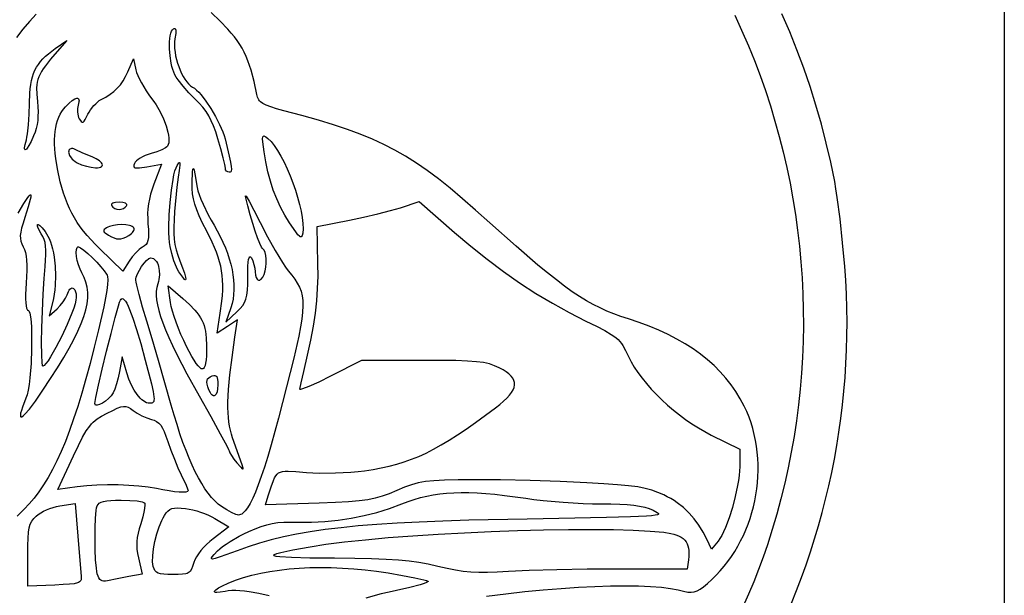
# Model space of a CAD drawing. Extents: x 66.56 to 74.56, y 58.57 to 65.61.
# Tile 3 of 4: x 70.33 to 74.56, y 60.74 to 63.21. Entities that reach past the tile are written whole.
import ezdxf

# ---------------------------------------------------------------- set-up
doc = ezdxf.new("R2010")
doc.units = 0

msp = doc.modelspace()

# ---------------------------------------------------------------- linework, layer by layer
for points in [[(66.5556, 62.0889), (66.5556, 65.6089), (70.5556, 65.6089), (74.5556, 65.6089), (74.5556, 62.0889), (74.5556, 58.5689), (70.5556, 58.5689), (66.5556, 58.5689), (66.5556, 62.0889)], [(71.2116, 62.5712), (71.2091, 62.5868), (71.2022, 62.6157), (71.192, 62.6539), (71.1795, 62.6972), (71.1703, 62.7262), (71.161, 62.7518), (71.1511, 62.7746), (71.1404, 62.7952), (71.1286, 62.8141), (71.1152, 62.832), (71.0999, 62.8494), (71.0825, 62.8669), (71.0555, 62.8944), (71.0299, 62.9234), (71.0086, 62.9504), (71.0005, 62.9622), (70.9946, 62.9721), (70.9898, 62.9825), (70.9856, 62.9944), (70.982, 63.0077), (70.9789, 63.022), (70.9744, 63.0527), (70.9723, 63.0839), (70.9725, 63.1136), (70.9736, 63.1271), (70.9753, 63.1393), (70.9777, 63.1499), (70.9807, 63.1587), (70.9843, 63.1653), (70.9886, 63.1695), (70.9925, 63.1712), (70.9955, 63.1708), (70.9976, 63.1684), (70.9989, 63.164), (70.9993, 63.1575), (70.9989, 63.149), (70.9954, 63.1257), (70.9938, 63.1128), (70.9933, 63.0989), (70.9939, 63.0842), (70.9956, 63.069), (70.9983, 63.0535), (71.0019, 63.0378), (71.0063, 63.0222), (71.0114, 63.0068), (71.0173, 62.992), (71.0237, 62.9778), (71.0306, 62.9646), (71.038, 62.9525), (71.0458, 62.9417), (71.0539, 62.9324), (71.0622, 62.9249), (71.0706, 62.9193), (71.0787, 62.914), (71.0876, 62.9064), (71.0971, 62.8968), (71.1072, 62.8854), (71.1281, 62.8582), (71.1492, 62.8267), (71.1691, 62.793), (71.1868, 62.7588), (71.201, 62.7262), (71.2063, 62.7111), (71.2104, 62.6971), (71.2284, 62.622), (71.2337, 62.5968), (71.2367, 62.5783), (71.2375, 62.5657), (71.2362, 62.5579), (71.2348, 62.5555), (71.233, 62.554), (71.2279, 62.5529), (71.2216, 62.5543), (71.2164, 62.5583), (71.2129, 62.5641), (71.2116, 62.5712)], [(70.3574, 62.6929), (70.36, 62.704), (70.3626, 62.7188), (70.3669, 62.7569), (70.3699, 62.8019), (70.3711, 62.8489), (70.3725, 62.8924), (70.3742, 62.9119), (70.3765, 62.93), (70.3797, 62.9468), (70.3837, 62.9625), (70.3886, 62.9773), (70.3944, 62.9911), (70.4012, 63.0041), (70.4091, 63.0166), (70.4181, 63.0284), (70.4283, 63.0399), (70.4396, 63.0511), (70.4523, 63.0621), (70.4663, 63.073), (70.4817, 63.084), (70.5316, 63.1184), (70.4901, 63.0716), (70.4612, 63.0384), (70.4389, 63.0104), (70.43, 62.9978), (70.4225, 62.9858), (70.4162, 62.9743), (70.4112, 62.9631), (70.4073, 62.9519), (70.4044, 62.9405), (70.4025, 62.9287), (70.4015, 62.9164), (70.4017, 62.8891), (70.4045, 62.8569), (70.4066, 62.8343), (70.4075, 62.8133), (70.4073, 62.7938), (70.406, 62.7754), (70.4035, 62.758), (70.3998, 62.7412), (70.3948, 62.725), (70.3886, 62.7089), (70.378, 62.6856), (70.3685, 62.6679), (70.3606, 62.6562), (70.3574, 62.6526), (70.3546, 62.6506), (70.3525, 62.6501), (70.3509, 62.6513), (70.3501, 62.654), (70.3499, 62.6584), (70.3519, 62.6722), (70.3574, 62.6929)], [(70.6725, 62.2249), (70.6531, 62.2442), (70.6351, 62.2631), (70.6184, 62.2818), (70.6031, 62.3004), (70.5889, 62.3191), (70.5758, 62.338), (70.5638, 62.3572), (70.5527, 62.3768), (70.5426, 62.3971), (70.5333, 62.4181), (70.5247, 62.44), (70.5168, 62.463), (70.5095, 62.4871), (70.5028, 62.5126), (70.4905, 62.568), (70.4832, 62.6125), (70.4808, 62.6338), (70.4792, 62.6543), (70.4785, 62.6741), (70.4786, 62.6931), (70.4796, 62.7113), (70.4814, 62.7286), (70.484, 62.7451), (70.4874, 62.7607), (70.4917, 62.7754), (70.4967, 62.7892), (70.5026, 62.802), (70.5093, 62.8139), (70.5168, 62.8247), (70.5251, 62.8345), (70.5406, 62.8499), (70.554, 62.8612), (70.5652, 62.8684), (70.5699, 62.8705), (70.5739, 62.8714), (70.5773, 62.8714), (70.58, 62.8702), (70.5819, 62.8681), (70.5831, 62.8648), (70.5835, 62.8605), (70.5831, 62.8552), (70.5797, 62.8412), (70.578, 62.8343), (70.577, 62.8268), (70.577, 62.811), (70.5796, 62.7957), (70.5818, 62.7888), (70.5846, 62.7828), (70.5891, 62.7754), (70.5931, 62.7705), (70.597, 62.7683), (70.6008, 62.7689), (70.6049, 62.7724), (70.6096, 62.7791), (70.6216, 62.802), (70.6267, 62.8116), (70.6328, 62.8212), (70.6472, 62.8395), (70.655, 62.8476), (70.6628, 62.8548), (70.6706, 62.8607), (70.6779, 62.8651), (70.6986, 62.8762), (70.717, 62.8879), (70.7334, 62.9005), (70.7479, 62.9141), (70.7608, 62.9291), (70.7724, 62.9458), (70.783, 62.9643), (70.7927, 62.9849), (70.8169, 63.0409), (70.8275, 62.9927), (70.8307, 62.9815), (70.836, 62.9681), (70.8431, 62.9531), (70.8516, 62.9368), (70.8719, 62.9028), (70.8831, 62.8861), (70.8947, 62.8702), (70.9047, 62.8564), (70.9142, 62.8422), (70.9313, 62.8125), (70.9457, 62.7823), (70.9571, 62.7528), (70.9649, 62.7252), (70.9674, 62.7124), (70.9689, 62.7006), (70.9693, 62.6897), (70.9686, 62.6801), (70.9668, 62.6719), (70.9637, 62.6651), (70.9605, 62.6617), (70.9552, 62.6578), (70.9389, 62.6494), (70.9173, 62.6408), (70.8926, 62.6332), (70.88, 62.6293), (70.8679, 62.6247), (70.8565, 62.6196), (70.8462, 62.614), (70.8372, 62.6082), (70.8298, 62.6024), (70.8244, 62.5967), (70.8212, 62.5913), (70.819, 62.5842), (70.8186, 62.5788), (70.8204, 62.5749), (70.8248, 62.5726), (70.8321, 62.5717), (70.8425, 62.5722), (70.8745, 62.5767), (70.9375, 62.5874), (70.905, 62.5021), (70.897, 62.4799), (70.8906, 62.4585), (70.8854, 62.4376), (70.8817, 62.417), (70.8793, 62.3964), (70.8781, 62.3755), (70.8782, 62.3542), (70.8794, 62.3321), (70.8811, 62.3079), (70.8818, 62.2882), (70.8813, 62.2724), (70.8795, 62.26), (70.8762, 62.2502), (70.8713, 62.2426), (70.8646, 62.2364), (70.8561, 62.231), (70.8495, 62.2269), (70.8422, 62.2214), (70.8268, 62.207), (70.8117, 62.1898), (70.7987, 62.1719), (70.7716, 62.1289), (70.6725, 62.2249)], [(71.4876, 62.3352), (71.4671, 62.3688), (71.4486, 62.4035), (71.4321, 62.4395), (71.4176, 62.4767), (71.4049, 62.5154), (71.3941, 62.5556), (71.3852, 62.5974), (71.378, 62.6409), (71.3726, 62.6841), (71.3718, 62.6971), (71.3726, 62.7052), (71.3737, 62.7075), (71.3751, 62.7088), (71.377, 62.7091), (71.3794, 62.7085), (71.3857, 62.7048), (71.3941, 62.6981), (71.4078, 62.6848), (71.4217, 62.6674), (71.4358, 62.6466), (71.4499, 62.6227), (71.4636, 62.5964), (71.4769, 62.5681), (71.4896, 62.5383), (71.5015, 62.5076), (71.5123, 62.4766), (71.522, 62.4456), (71.5302, 62.4152), (71.5369, 62.386), (71.5418, 62.3584), (71.5447, 62.333), (71.5455, 62.3103), (71.5439, 62.2908), (71.5419, 62.2819), (71.5392, 62.2767), (71.5374, 62.2754), (71.5353, 62.2752), (71.5328, 62.2761), (71.53, 62.278), (71.5229, 62.285), (71.5137, 62.2968), (71.4876, 62.3352)], [(70.6836, 62.5852), (70.6827, 62.5889), (70.6801, 62.593), (70.6761, 62.5973), (70.6707, 62.6019), (70.6567, 62.6109), (70.6396, 62.619), (70.6003, 62.6355), (70.5676, 62.6508), (70.5616, 62.6534), (70.5563, 62.6548), (70.5517, 62.6551), (70.5478, 62.6544), (70.5445, 62.6529), (70.542, 62.6505), (70.5401, 62.6475), (70.5391, 62.6438), (70.5388, 62.6397), (70.5393, 62.6351), (70.5427, 62.6252), (70.5494, 62.6147), (70.5541, 62.6096), (70.5596, 62.6046), (70.5672, 62.5991), (70.5757, 62.594), (70.5948, 62.5853), (70.6153, 62.5786), (70.6356, 62.5743), (70.6542, 62.5726), (70.6624, 62.5727), (70.6695, 62.5736), (70.6754, 62.5753), (70.6798, 62.5778), (70.6826, 62.5811), (70.6836, 62.5852)], [(71.1953, 61.1169), (71.1808, 61.1279), (71.1664, 61.1411), (71.1521, 61.1565), (71.138, 61.1741), (71.124, 61.1939), (71.1101, 61.2159), (71.0963, 61.2401), (71.0827, 61.2664), (71.0692, 61.2949), (71.0559, 61.3255), (71.0427, 61.3582), (71.0297, 61.393), (71.0168, 61.43), (71.0042, 61.469), (70.9917, 61.5101), (70.9794, 61.5532), (70.9249, 61.7446), (70.8975, 61.8375), (70.8746, 61.9129), (70.8562, 61.9738), (70.8411, 62.0274), (70.831, 62.0679), (70.8283, 62.0813), (70.8274, 62.0893), (70.8279, 62.0953), (70.8294, 62.102), (70.8348, 62.1169), (70.8427, 62.1327), (70.8523, 62.1483), (70.8628, 62.1626), (70.8735, 62.1742), (70.8835, 62.182), (70.8879, 62.1842), (70.8919, 62.1849), (70.8976, 62.1842), (70.903, 62.1822), (70.9079, 62.179), (70.9123, 62.1747), (70.9163, 62.1694), (70.9198, 62.1632), (70.9227, 62.1561), (70.9252, 62.1484), (70.9282, 62.1312), (70.9288, 62.1125), (70.9266, 62.093), (70.9244, 62.0832), (70.9214, 62.0735), (70.9174, 62.0587), (70.9153, 62.0424), (70.915, 62.0244), (70.9166, 62.0047), (70.9202, 61.9831), (70.9258, 61.9596), (70.9334, 61.9339), (70.943, 61.9061), (70.9548, 61.876), (70.9687, 61.8435), (70.9848, 61.8085), (71.0031, 61.7709), (71.0465, 61.6875), (71.0993, 61.5924), (71.1492, 61.504), (71.19, 61.4299), (71.2177, 61.378), (71.2253, 61.3627), (71.228, 61.3559), (71.2307, 61.3485), (71.2379, 61.3364), (71.2485, 61.3213), (71.2614, 61.3049), (71.2775, 61.2863), (71.2826, 61.2812), (71.2859, 61.2789), (71.287, 61.2788), (71.2876, 61.2794), (71.2876, 61.2826), (71.2834, 61.2969), (71.2429, 61.4126), (71.2377, 61.4287), (71.2332, 61.4453), (71.2295, 61.4625), (71.2266, 61.4806), (71.2245, 61.4998), (71.2231, 61.5204), (71.2225, 61.5424), (71.2226, 61.5662), (71.2254, 61.6198), (71.2313, 61.6829), (71.2405, 61.7571), (71.2529, 61.8442), (71.2642, 61.9196), (71.2202, 61.8908), (71.1762, 61.8619), (71.1896, 61.9474), (71.1967, 61.9999), (71.199, 62.0239), (71.2003, 62.0466), (71.2007, 62.0684), (71.2001, 62.0893), (71.1984, 62.1096), (71.1957, 62.1295), (71.192, 62.1492), (71.187, 62.169), (71.181, 62.189), (71.1737, 62.2094), (71.1652, 62.2304), (71.1555, 62.2524), (71.1321, 62.2997), (71.114, 62.3351), (71.0996, 62.3655), (71.0885, 62.392), (71.0802, 62.4159), (71.0746, 62.4383), (71.0711, 62.4603), (71.0695, 62.4832), (71.0695, 62.5081), (71.0712, 62.5556), (71.0726, 62.5666), (71.0735, 62.5689), (71.0745, 62.5689), (71.0771, 62.5622), (71.0806, 62.5466), (71.0908, 62.4875), (71.0939, 62.4738), (71.0994, 62.4569), (71.1068, 62.4375), (71.1159, 62.4161), (71.138, 62.3704), (71.1504, 62.3474), (71.1633, 62.3252), (71.1772, 62.3011), (71.1899, 62.277), (71.2014, 62.253), (71.2117, 62.229), (71.2207, 62.2052), (71.2285, 62.1817), (71.2351, 62.1584), (71.2403, 62.1354), (71.2443, 62.1128), (71.247, 62.0907), (71.2484, 62.0691), (71.2484, 62.0481), (71.2471, 62.0278), (71.2445, 62.0081), (71.2406, 61.9892), (71.2352, 61.9711), (71.2141, 61.9093), (71.2609, 61.9541), (71.275, 61.9683), (71.286, 61.9812), (71.2942, 61.9943), (71.3001, 62.0086), (71.304, 62.0254), (71.3064, 62.0461), (71.3075, 62.0718), (71.3078, 62.1039), (71.3088, 62.15), (71.31, 62.1664), (71.3117, 62.1784), (71.3139, 62.1861), (71.3166, 62.1897), (71.3181, 62.19), (71.3198, 62.1893), (71.3236, 62.1849), (71.3296, 62.1727), (71.3346, 62.1574), (71.338, 62.1408), (71.3394, 62.1249), (71.3405, 62.111), (71.3435, 62.1005), (71.3479, 62.0935), (71.3505, 62.0913), (71.3533, 62.09), (71.3563, 62.0897), (71.3595, 62.0902), (71.3627, 62.0918), (71.3659, 62.0943), (71.3721, 62.1022), (71.3779, 62.1142), (71.3825, 62.1294), (71.3856, 62.146), (71.3871, 62.163), (71.3871, 62.1796), (71.3856, 62.1949), (71.3827, 62.208), (71.3783, 62.2181), (71.3757, 62.2217), (71.3726, 62.2243), (71.37, 62.2269), (71.3668, 62.2318), (71.3591, 62.2478), (71.35, 62.2709), (71.34, 62.2998), (71.3294, 62.3333), (71.3186, 62.3702), (71.3081, 62.4091), (71.2983, 62.4489), (71.2982, 62.4524), (71.3009, 62.45), (71.3136, 62.4292), (71.3343, 62.3903), (71.3609, 62.3369), (71.3921, 62.276), (71.4253, 62.2168), (71.4565, 62.1659), (71.47, 62.1458), (71.4817, 62.1302), (71.4967, 62.1113), (71.5097, 62.0935), (71.5206, 62.0765), (71.5295, 62.0594), (71.5364, 62.0417), (71.5412, 62.0228), (71.544, 62.0021), (71.5447, 61.9789), (71.5433, 61.9527), (71.5398, 61.9228), (71.5343, 61.8886), (71.5266, 61.8494), (71.5049, 61.7539), (71.4746, 61.6313), (71.4398, 61.4963), (71.4081, 61.3817), (71.3933, 61.3318), (71.3793, 61.2867), (71.3658, 61.2463), (71.353, 61.2106), (71.3407, 61.1795), (71.329, 61.1528), (71.3178, 61.1304), (71.3071, 61.1124), (71.2968, 61.0985), (71.2869, 61.0886), (71.2821, 61.0852), (71.2773, 61.0828), (71.2727, 61.0814), (71.2681, 61.0809), (71.2631, 61.0816), (71.2563, 61.0837), (71.2386, 61.0915), (71.2174, 61.1029), (71.1953, 61.1169)], [(71.012, 62.126), (71.0069, 62.1349), (71.0015, 62.1461), (70.9909, 62.1732), (70.9815, 62.204), (70.9743, 62.2347), (70.9719, 62.2515), (70.9703, 62.2712), (70.9693, 62.2934), (70.9691, 62.3175), (70.9705, 62.3697), (70.9742, 62.4238), (70.9798, 62.4761), (70.987, 62.5225), (70.991, 62.5424), (70.9954, 62.5593), (70.9999, 62.5728), (71.0046, 62.5824), (71.0125, 62.5932), (71.0149, 62.5947), (71.0163, 62.5936), (71.0167, 62.5898), (71.0163, 62.5831), (71.0127, 62.5609), (71.0085, 62.5322), (71.0036, 62.4894), (70.994, 62.3849), (70.9915, 62.3481), (70.9902, 62.3168), (70.9903, 62.2895), (70.992, 62.2652), (70.9953, 62.2426), (71.0003, 62.2205), (71.0073, 62.1977), (71.0163, 62.1729), (71.0277, 62.1423), (71.0357, 62.119), (71.0403, 62.1027), (71.0415, 62.0935), (71.0408, 62.0916), (71.0393, 62.0913), (71.0369, 62.0928), (71.0336, 62.0961), (71.0246, 62.1076), (71.012, 62.126)], [(70.7876, 62.4089), (70.7888, 62.4122), (70.7883, 62.4152), (70.7862, 62.418), (70.7827, 62.4203), (70.7777, 62.4222), (70.7715, 62.4237), (70.7556, 62.4249), (70.7397, 62.4237), (70.7335, 62.4222), (70.7285, 62.4203), (70.725, 62.418), (70.7229, 62.4152), (70.7224, 62.4122), (70.7236, 62.4089), (70.7292, 62.4027), (70.7371, 62.3976), (70.7462, 62.3942), (70.7556, 62.3929), (70.765, 62.3942), (70.7741, 62.3976), (70.782, 62.4027), (70.7876, 62.4089)], [(73.2786, 60.9768), (73.2628, 61.0079), (73.2447, 61.0371), (73.2244, 61.0644), (73.2021, 61.0895), (73.1777, 61.1125), (73.1515, 61.1331), (73.1378, 61.1426), (73.1236, 61.1513), (73.109, 61.1595), (73.094, 61.167), (73.0683, 61.1783), (73.0425, 61.1876), (73.0144, 61.1951), (72.9819, 61.2013), (72.9427, 61.2065), (72.8947, 61.211), (72.8358, 61.2152), (72.7636, 61.2194), (72.649, 61.2246), (72.5203, 61.2287), (72.3932, 61.2313), (72.2836, 61.232), (72.2105, 61.2315), (72.1527, 61.2304), (72.1071, 61.2282), (72.0704, 61.2245), (72.0393, 61.2189), (72.0107, 61.2108), (71.9812, 61.2), (71.9476, 61.1858), (71.9148, 61.1721), (71.885, 61.1612), (71.8554, 61.1529), (71.8232, 61.1465), (71.7857, 61.1417), (71.7402, 61.1381), (71.6838, 61.1351), (71.6138, 61.1324), (71.384, 61.1244), (71.3959, 61.1626), (71.4079, 61.2013), (71.4178, 61.2298), (71.4227, 61.2406), (71.4279, 61.2494), (71.4336, 61.2563), (71.4403, 61.2616), (71.4481, 61.2653), (71.4574, 61.2677), (71.4684, 61.2689), (71.4815, 61.2691), (71.5147, 61.2673), (71.5594, 61.2636), (71.5869, 61.2619), (71.6175, 61.2611), (71.6841, 61.2617), (71.7507, 61.2652), (71.7816, 61.2679), (71.8094, 61.2713), (71.8461, 61.277), (71.881, 61.2834), (71.9147, 61.2908), (71.9473, 61.2993), (71.9791, 61.309), (72.0106, 61.3202), (72.0419, 61.3328), (72.0735, 61.3472), (72.1056, 61.3635), (72.1385, 61.3817), (72.1727, 61.4021), (72.2082, 61.4248), (72.2456, 61.4499), (72.2851, 61.4777), (72.3716, 61.5416), (72.3899, 61.556), (72.4058, 61.5696), (72.4195, 61.5827), (72.4308, 61.5951), (72.4398, 61.6069), (72.4465, 61.6182), (72.4509, 61.629), (72.453, 61.6395), (72.4528, 61.6495), (72.4503, 61.6592), (72.4455, 61.6686), (72.4385, 61.6778), (72.4292, 61.6867), (72.4176, 61.6956), (72.4037, 61.7043), (72.3876, 61.7129), (72.3669, 61.7223), (72.3452, 61.7298), (72.3203, 61.7354), (72.2895, 61.7394), (72.2505, 61.7422), (72.2008, 61.7439), (72.138, 61.7447), (72.0596, 61.7449), (71.7956, 61.7449), (71.6636, 61.6775), (71.6124, 61.6522), (71.5705, 61.6332), (71.5422, 61.6224), (71.5346, 61.6206), (71.5326, 61.6207), (71.532, 61.6215), (71.5369, 61.6483), (71.5481, 61.6969), (71.5648, 61.7675), (71.5786, 61.832), (71.5896, 61.8917), (71.5981, 61.9478), (71.6041, 62.0015), (71.6078, 62.054), (71.6094, 62.1065), (71.6091, 62.1602), (71.6054, 62.3195), (71.7443, 62.3469), (71.8046, 62.3596), (71.8659, 62.374), (71.9211, 62.3883), (71.9631, 62.4007), (72.043, 62.4273), (72.1956, 62.2944), (72.2655, 62.2353), (72.3352, 62.1796), (72.405, 62.1274), (72.475, 62.0784), (72.5452, 62.0327), (72.6159, 61.9902), (72.6871, 61.9506), (72.759, 61.9141), (72.8049, 61.8915), (72.8407, 61.8729), (72.8681, 61.8568), (72.8792, 61.8492), (72.8889, 61.8417), (72.8974, 61.8341), (72.905, 61.8262), (72.9118, 61.8178), (72.918, 61.8088), (72.9298, 61.7879), (72.9422, 61.7622), (72.9537, 61.7395), (72.9673, 61.7164), (72.9829, 61.6929), (73.0003, 61.6692), (73.0194, 61.6455), (73.0401, 61.622), (73.0621, 61.5987), (73.0854, 61.5757), (73.1098, 61.5534), (73.135, 61.5317), (73.161, 61.5109), (73.1877, 61.491), (73.2148, 61.4723), (73.2422, 61.4549), (73.2697, 61.4389), (73.2973, 61.4245), (73.4196, 61.364), (73.4196, 61.2882), (73.419, 61.2704), (73.4173, 61.2508), (73.4145, 61.2298), (73.4108, 61.2076), (73.4009, 61.161), (73.3884, 61.1137), (73.374, 61.0683), (73.3584, 61.0273), (73.3504, 61.0092), (73.3424, 60.9933), (73.3345, 60.9797), (73.3268, 60.9688), (73.2982, 60.9336), (73.2786, 60.9768)], [(70.424, 61.8849), (70.4265, 61.9565), (70.4299, 62.0301), (70.4339, 62.0971), (70.4379, 62.1488), (70.4402, 62.1758), (70.4413, 62.199), (70.4412, 62.219), (70.44, 62.2362), (70.4374, 62.2513), (70.4334, 62.2647), (70.428, 62.277), (70.4211, 62.2888), (70.412, 62.3044), (70.4064, 62.3171), (70.4051, 62.322), (70.4048, 62.3257), (70.4057, 62.3281), (70.4078, 62.3289), (70.411, 62.3279), (70.4151, 62.325), (70.4255, 62.3143), (70.4376, 62.2985), (70.45, 62.2793), (70.4558, 62.268), (70.4611, 62.2549), (70.4658, 62.2401), (70.47, 62.224), (70.4735, 62.2066), (70.4765, 62.1883), (70.4805, 62.1493), (70.4819, 62.1087), (70.4807, 62.068), (70.479, 62.0482), (70.4766, 62.0289), (70.4735, 62.0104), (70.4696, 61.9929), (70.4556, 61.9369), (70.4892, 61.967), (70.503, 61.9811), (70.5157, 61.9971), (70.5259, 62.013), (70.5297, 62.0204), (70.5323, 62.027), (70.538, 62.0411), (70.5411, 62.0464), (70.5443, 62.0505), (70.5476, 62.0535), (70.5509, 62.0553), (70.5541, 62.056), (70.5572, 62.0557), (70.5601, 62.0542), (70.5628, 62.0516), (70.5653, 62.048), (70.5674, 62.0434), (70.5705, 62.0311), (70.5716, 62.0149), (70.5703, 62.0032), (70.5664, 61.9876), (70.5605, 61.9689), (70.5526, 61.9475), (70.5326, 61.8995), (70.509, 61.8488), (70.4842, 61.8005), (70.4607, 61.7597), (70.4503, 61.7437), (70.4411, 61.7314), (70.4335, 61.7236), (70.4303, 61.7216), (70.4277, 61.7209), (70.4269, 61.7218), (70.4262, 61.7243), (70.4249, 61.7339), (70.4233, 61.7691), (70.4229, 61.8212), (70.424, 61.8849)], [(70.7971, 62.2817), (70.8085, 62.2894), (70.813, 62.2937), (70.8165, 62.298), (70.819, 62.3023), (70.8203, 62.3065), (70.8203, 62.3103), (70.8191, 62.3137), (70.8162, 62.317), (70.8119, 62.3199), (70.8064, 62.3224), (70.8, 62.3244), (70.7846, 62.3272), (70.767, 62.3282), (70.7487, 62.3274), (70.7308, 62.3249), (70.7147, 62.3206), (70.7077, 62.3178), (70.7017, 62.3145), (70.6959, 62.3105), (70.6921, 62.3069), (70.6901, 62.3034), (70.69, 62.2999), (70.6919, 62.2964), (70.6957, 62.2925), (70.7097, 62.2833), (70.7227, 62.276), (70.7339, 62.2708), (70.7438, 62.2676), (70.7531, 62.2665), (70.7625, 62.2673), (70.7725, 62.2701), (70.7838, 62.2749), (70.7971, 62.2817)], [(71.0451, 61.8049), (71.0329, 61.83), (71.0212, 61.8562), (71.0101, 61.8827), (71.0001, 61.9089), (70.9914, 61.9338), (70.9843, 61.9568), (70.979, 61.977), (70.9759, 61.9937), (70.9663, 62.0649), (71.029, 62.0104), (71.0575, 61.9846), (71.0804, 61.9613), (71.0898, 61.9502), (71.0981, 61.9393), (71.1052, 61.9285), (71.1113, 61.9175), (71.1164, 61.9064), (71.1206, 61.8948), (71.124, 61.8827), (71.1266, 61.8699), (71.1298, 61.8416), (71.1308, 61.8089), (71.13, 61.7651), (71.1287, 61.7479), (71.1269, 61.7337), (71.1245, 61.7227), (71.1213, 61.7147), (71.1175, 61.7099), (71.1153, 61.7086), (71.1129, 61.7081), (71.1076, 61.7094), (71.1014, 61.7138), (71.0944, 61.7213), (71.0864, 61.7319), (71.0776, 61.7455), (71.0678, 61.7622), (71.0451, 61.8049)], [(70.6516, 61.5593), (70.6527, 61.569), (70.6558, 61.5861), (70.6669, 61.6382), (70.6828, 61.7071), (70.7015, 61.7842), (70.7208, 61.861), (70.7386, 61.929), (70.7528, 61.9796), (70.7579, 61.9957), (70.7613, 62.0043), (70.7648, 62.0087), (70.7686, 62.0105), (70.7729, 62.0095), (70.7776, 62.0058), (70.7827, 61.9994), (70.7882, 61.9902), (70.7941, 61.9783), (70.8005, 61.9636), (70.8146, 61.9259), (70.8305, 61.8771), (70.8482, 61.8171), (70.8678, 61.7457), (70.8941, 61.6438), (70.9014, 61.6111), (70.9051, 61.5884), (70.9055, 61.5801), (70.9051, 61.5737), (70.9039, 61.5689), (70.9019, 61.5654), (70.8991, 61.5631), (70.8955, 61.5617), (70.8861, 61.5609), (70.8796, 61.5615), (70.8731, 61.5634), (70.8664, 61.5665), (70.8597, 61.5707), (70.8529, 61.576), (70.8462, 61.5823), (70.833, 61.5979), (70.8203, 61.6169), (70.8085, 61.6391), (70.7978, 61.6639), (70.7887, 61.691), (70.7684, 61.7597), (70.7566, 61.6966), (70.7508, 61.6699), (70.7438, 61.6438), (70.7365, 61.6214), (70.7298, 61.6056), (70.7213, 61.593), (70.71, 61.581), (70.6972, 61.5702), (70.684, 61.5613), (70.6716, 61.5551), (70.6613, 61.5522), (70.6573, 61.5522), (70.6542, 61.5534), (70.6523, 61.5557), (70.6516, 61.5593)], [(71.1413, 61.6182), (71.1366, 61.6314), (71.1336, 61.6425), (71.1324, 61.6516), (71.1331, 61.6591), (71.1357, 61.6653), (71.1402, 61.6704), (71.1468, 61.6748), (71.1556, 61.6787), (71.1618, 61.6805), (71.1669, 61.6806), (71.1711, 61.679), (71.1744, 61.6755), (71.1768, 61.67), (71.1784, 61.6624), (71.1793, 61.6526), (71.1796, 61.6404), (71.1786, 61.6231), (71.1759, 61.6096), (71.1717, 61.6), (71.1692, 61.5968), (71.1664, 61.5946), (71.1635, 61.5935), (71.1604, 61.5935), (71.1573, 61.5947), (71.154, 61.597), (71.1508, 61.6004), (71.1475, 61.6051), (71.1413, 61.6182)], [(70.9156, 61.1941), (70.8804, 61.2003), (70.8404, 61.205), (70.7971, 61.2083), (70.7516, 61.2101), (70.7055, 61.2103), (70.6599, 61.209), (70.6163, 61.2061), (70.576, 61.2016), (70.4924, 61.19), (70.5601, 61.3349), (70.5813, 61.3795), (70.599, 61.4147), (70.6146, 61.4421), (70.6292, 61.4632), (70.6365, 61.472), (70.6442, 61.4798), (70.6522, 61.4869), (70.6608, 61.4934), (70.6803, 61.5057), (70.7041, 61.5183), (70.7284, 61.5305), (70.7475, 61.5393), (70.7626, 61.545), (70.7746, 61.5476), (70.7848, 61.5472), (70.7944, 61.5439), (70.8044, 61.538), (70.816, 61.5294), (70.8332, 61.5178), (70.8537, 61.5068), (70.8749, 61.4976), (70.8943, 61.4914), (70.9062, 61.4877), (70.9166, 61.4825), (70.9257, 61.4756), (70.934, 61.4663), (70.9416, 61.4542), (70.9491, 61.4389), (70.9566, 61.42), (70.9645, 61.3969), (70.9775, 61.3596), (70.9927, 61.3201), (71.008, 61.2832), (71.0218, 61.2535), (71.0428, 61.2091), (71.0492, 61.1936), (71.0516, 61.1855), (71.0509, 61.1835), (71.049, 61.1819), (71.0413, 61.1797), (71.0291, 61.1788), (71.0129, 61.1793), (70.9929, 61.1811), (70.9698, 61.1842), (70.9439, 61.1886), (70.9156, 61.1941)], [(71.1781, 60.9273), (71.1873, 60.9359), (71.1998, 60.9457), (71.215, 60.9562), (71.2323, 60.9673), (71.2711, 60.9895), (71.2915, 60.9999), (71.3119, 61.0095), (71.3403, 61.0218), (71.3658, 61.0315), (71.3895, 61.039), (71.4128, 61.0445), (71.4366, 61.0481), (71.4623, 61.0501), (71.4909, 61.0508), (71.5238, 61.0504), (71.582, 61.0503), (71.6394, 61.053), (71.6961, 61.0585), (71.7521, 61.0669), (71.8074, 61.0781), (71.862, 61.0923), (71.9161, 61.1092), (71.9695, 61.1291), (71.9959, 61.1391), (72.0223, 61.1479), (72.049, 61.1555), (72.076, 61.162), (72.1037, 61.1674), (72.1321, 61.1716), (72.1616, 61.1747), (72.1921, 61.1767), (72.2241, 61.1775), (72.2575, 61.1772), (72.2927, 61.1759), (72.3298, 61.1735), (72.369, 61.1699), (72.4105, 61.1654), (72.501, 61.153), (72.5362, 61.1482), (72.5756, 61.1437), (72.6613, 61.1361), (72.7477, 61.1309), (72.7878, 61.1295), (72.8241, 61.129), (72.8671, 61.1286), (72.9046, 61.1275), (72.9372, 61.1256), (72.9655, 61.1228), (72.9901, 61.119), (73.0117, 61.1142), (73.0308, 61.1082), (73.0481, 61.1011), (73.0656, 61.0921), (73.07, 61.0884), (73.0708, 61.0867), (73.0705, 61.0851), (73.0691, 61.0837), (73.0664, 61.0823), (73.057, 61.0798), (73.0415, 61.0776), (73.0193, 61.0757), (72.9513, 61.0724), (72.8473, 61.0696), (72.5076, 61.0634), (72.2569, 61.0581), (72.1458, 61.0546), (72.0435, 61.0505), (71.9492, 61.0457), (71.8624, 61.0401), (71.7823, 61.0337), (71.7084, 61.0264), (71.6399, 61.0181), (71.5764, 61.0088), (71.5171, 60.9984), (71.4614, 60.9868), (71.4086, 60.9739), (71.3582, 60.9597), (71.3094, 60.9442), (71.2617, 60.9271), (71.1893, 60.9006), (71.1682, 60.894), (71.156, 60.8918), (71.153, 60.8923), (71.1518, 60.894), (71.1524, 60.8968), (71.1547, 60.9007), (71.1637, 60.9118), (71.1781, 60.9273)], [(70.3636, 60.9094), (70.3638, 60.9494), (70.3647, 60.9813), (70.3666, 61.0066), (70.3697, 61.0263), (70.3742, 61.0419), (70.3805, 61.0546), (70.3889, 61.0657), (70.3996, 61.0764), (70.4082, 61.0833), (70.4188, 61.0901), (70.4309, 61.0967), (70.4443, 61.1029), (70.4584, 61.1086), (70.4729, 61.1135), (70.4873, 61.1174), (70.5012, 61.1202), (70.5669, 61.1309), (70.5779, 60.9899), (70.5923, 60.8169), (70.5926, 60.8072), (70.592, 60.8031), (70.5907, 60.7995), (70.5886, 60.7964), (70.5857, 60.7937), (70.5816, 60.7913), (70.5765, 60.7893), (70.5622, 60.786), (70.542, 60.7837), (70.5147, 60.7818), (70.4796, 60.7802), (70.3636, 60.7755), (70.3636, 60.9094)], [(70.662, 60.8277), (70.6597, 60.8385), (70.6578, 60.8527), (70.6547, 60.8889), (70.6528, 60.9324), (70.6521, 60.9793), (70.6526, 61.0254), (70.6543, 61.0668), (70.6572, 61.0996), (70.6591, 61.1114), (70.6613, 61.1196), (70.665, 61.1262), (70.6706, 61.1316), (70.6786, 61.136), (70.6892, 61.1394), (70.7028, 61.1419), (70.7196, 61.1436), (70.74, 61.1446), (70.7644, 61.1449), (70.8012, 61.1439), (70.8326, 61.1412), (70.8551, 61.1371), (70.8621, 61.1348), (70.8656, 61.1322), (70.8666, 61.1281), (70.8666, 61.1212), (70.8637, 61.1007), (70.8573, 61.0736), (70.8481, 61.0428), (70.8416, 61.0216), (70.8367, 61.0024), (70.8333, 60.9846), (70.8315, 60.9676), (70.8311, 60.9509), (70.8323, 60.9339), (70.8348, 60.916), (70.8387, 60.8968), (70.8546, 60.8275), (70.7971, 60.8171), (70.7465, 60.8074), (70.7058, 60.7986), (70.6969, 60.797), (70.6892, 60.7967), (70.6827, 60.7978), (70.6771, 60.8004), (70.6724, 60.8046), (70.6684, 60.8105), (70.665, 60.8182), (70.662, 60.8277)], [(70.9021, 60.8601), (70.9004, 60.8694), (70.8995, 60.8803), (70.9001, 60.9062), (70.9036, 60.9359), (70.9096, 60.9676), (70.9176, 60.9996), (70.9273, 61.03), (70.9383, 61.057), (70.9441, 61.0687), (70.9501, 61.0788), (70.9578, 61.0897), (70.9653, 61.0981), (70.9732, 61.1043), (70.9823, 61.1085), (70.993, 61.1109), (71.006, 61.1116), (71.0219, 61.1109), (71.0412, 61.109), (71.0558, 61.1067), (71.0717, 61.1032), (71.0885, 61.0986), (71.1056, 61.0931), (71.1225, 61.0869), (71.1388, 61.0801), (71.1538, 61.073), (71.1671, 61.0658), (71.2267, 61.0303), (71.1591, 60.9791), (71.1443, 60.9672), (71.1304, 60.9545), (71.1176, 60.9413), (71.106, 60.9278), (71.0959, 60.9144), (71.0874, 60.9012), (71.0808, 60.8884), (71.0763, 60.8764), (71.0712, 60.8603), (71.066, 60.8479), (71.06, 60.8388), (71.0564, 60.8353), (71.0522, 60.8325), (71.0474, 60.8302), (71.0418, 60.8284), (71.0279, 60.8261), (71.0097, 60.8251), (70.9862, 60.8249), (70.9646, 60.8252), (70.9473, 60.8262), (70.9337, 60.8281), (70.9232, 60.8313), (70.9154, 60.8358), (70.9096, 60.842), (70.9054, 60.85), (70.9021, 60.8601)], [(72.1236, 60.86), (72.083, 60.8691), (72.0428, 60.8765), (72.0007, 60.8824), (71.9543, 60.8869), (71.9014, 60.8902), (71.8397, 60.8925), (71.7669, 60.894), (71.6807, 60.8949), (71.5745, 60.896), (71.4963, 60.8978), (71.4455, 60.9008), (71.4301, 60.9028), (71.4212, 60.9052), (71.4192, 60.9066), (71.4188, 60.9081), (71.42, 60.9097), (71.4228, 60.9115), (71.4331, 60.9154), (71.4496, 60.9199), (71.5007, 60.9309), (71.5755, 60.9447), (71.6432, 60.9553), (71.7229, 60.9654), (71.8128, 60.9748), (71.9112, 60.9836), (72.0161, 60.9915), (72.1259, 60.9986), (72.2387, 61.0048), (72.3528, 61.01), (72.4663, 61.0141), (72.5774, 61.0171), (72.6843, 61.0188), (72.7854, 61.0193), (72.8786, 61.0184), (72.9623, 61.016), (73.0347, 61.0122), (73.094, 61.0067), (73.1245, 61.0018), (73.1376, 60.9986), (73.1494, 60.9948), (73.1599, 60.9904), (73.1691, 60.9853), (73.177, 60.9795), (73.1838, 60.973), (73.1894, 60.9658), (73.1938, 60.9576), (73.1972, 60.9486), (73.1996, 60.9387), (73.2009, 60.9278), (73.2013, 60.9159), (73.2007, 60.903), (73.1993, 60.8889), (73.1943, 60.8489), (72.8949, 60.8489), (72.7654, 60.848), (72.6342, 60.8457), (72.5164, 60.8423), (72.4276, 60.838), (72.3789, 60.8353), (72.3368, 60.8338), (72.2997, 60.8338), (72.2656, 60.8353), (72.2327, 60.8386), (72.1993, 60.8437), (72.1636, 60.8508), (72.1236, 60.86)]]:
    msp.add_lwpolyline(points, close=True)
for points in [[(72.3321, 60.7329), (72.4152, 60.7429), (72.4968, 60.7517), (72.5764, 60.7592), (72.6535, 60.7655), (72.7277, 60.7704), (72.7984, 60.774), (72.8652, 60.7762), (72.9276, 60.777), (72.9851, 60.7764), (73.0372, 60.7743), (73.0834, 60.7708), (73.1232, 60.7657), (73.1562, 60.7591), (73.1787, 60.7537), (73.1968, 60.7502), (73.2117, 60.7491), (73.2246, 60.7505), (73.2367, 60.7547), (73.2494, 60.762), (73.2637, 60.7727), (73.281, 60.7871), (73.3003, 60.8043), (73.3187, 60.8223), (73.3363, 60.8412), (73.3531, 60.8609), (73.369, 60.8813), (73.384, 60.9024), (73.3982, 60.9242), (73.4115, 60.9465), (73.4238, 60.9695), (73.4353, 60.9929), (73.4458, 61.0168), (73.4554, 61.0412), (73.4641, 61.0659), (73.4719, 61.091), (73.4786, 61.1163), (73.4845, 61.1419), (73.4893, 61.1677), (73.4932, 61.1937), (73.4961, 61.2198), (73.4979, 61.2459), (73.4988, 61.2721), (73.4986, 61.2982), (73.4975, 61.3243), (73.4952, 61.3502), (73.492, 61.376), (73.4877, 61.4016), (73.4823, 61.427), (73.4758, 61.452), (73.4683, 61.4768), (73.4596, 61.5011), (73.4499, 61.525), (73.439, 61.5484), (73.4221, 61.5803), (73.4033, 61.6111), (73.3827, 61.6407), (73.3603, 61.6691), (73.3359, 61.6964), (73.3097, 61.7226), (73.2816, 61.7477), (73.2516, 61.7716), (73.2198, 61.7944), (73.186, 61.8161), (73.1503, 61.8367), (73.1126, 61.8562), (73.0731, 61.8746), (73.0316, 61.8919), (72.9881, 61.9081), (72.9428, 61.9233), (72.9101, 61.934), (72.8791, 61.9452), (72.8492, 61.9571), (72.8201, 61.9702), (72.7912, 61.9846), (72.762, 62.0009), (72.732, 62.0193), (72.7007, 62.0401), (72.6678, 62.0638), (72.6326, 62.0905), (72.5947, 62.1207), (72.5536, 62.1547), (72.4599, 62.2355), (72.3476, 62.3355), (72.2862, 62.3902), (72.2293, 62.4396), (72.1762, 62.4841), (72.1261, 62.5242), (72.0782, 62.5602), (72.0316, 62.5927), (71.9856, 62.622), (71.9393, 62.6487), (71.8919, 62.673), (71.8427, 62.6956), (71.7909, 62.7167), (71.7355, 62.737), (71.6759, 62.7567), (71.6112, 62.7763), (71.5406, 62.7964), (71.4633, 62.8172), (71.4316, 62.8258), (71.4065, 62.8336), (71.3871, 62.8408), (71.3725, 62.8481), (71.362, 62.8559), (71.358, 62.8601), (71.3548, 62.8647), (71.3499, 62.875), (71.3467, 62.8874), (71.3347, 62.9432), (71.3222, 62.9909), (71.3155, 63.0123), (71.3084, 63.0322), (71.3007, 63.051), (71.2924, 63.0688), (71.2833, 63.0859), (71.2733, 63.1024), (71.2624, 63.1186), (71.2503, 63.1347), (71.2371, 63.1509), (71.2226, 63.1674), (71.1893, 63.2022), (71.1508, 63.2386)], [(70.3996, 63.2323), (70.3704, 63.2006), (70.3422, 63.1671), (70.3153, 63.1321)], [(73.3984, 63.2284), (73.428, 63.1634), (73.4568, 63.0964), (73.4827, 63.0326), (73.507, 62.9684), (73.5299, 62.9036), (73.5513, 62.8384), (73.5711, 62.7727), (73.5895, 62.7067), (73.6064, 62.6403), (73.6218, 62.5735), (73.6357, 62.5064), (73.6481, 62.4391), (73.6589, 62.3716), (73.6683, 62.3038), (73.6762, 62.2358), (73.6826, 62.1678), (73.6874, 62.0995), (73.6908, 62.0313), (73.6926, 61.9629), (73.693, 61.8946), (73.6918, 61.8262), (73.6891, 61.7579), (73.6849, 61.6897), (73.6792, 61.6216), (73.6719, 61.5536), (73.6632, 61.4858), (73.6529, 61.4182), (73.6411, 61.3509), (73.6278, 61.2838), (73.613, 61.217), (73.5966, 61.1505), (73.5787, 61.0844), (73.5593, 61.0187), (73.5384, 60.9534), (73.52, 60.9002), (73.5004, 60.8471), (73.4797, 60.7942), (73.4578, 60.7415), (73.4347, 60.6891)], [(73.6422, 60.7027), (73.664, 60.7572), (73.6848, 60.8121), (73.7046, 60.8673), (73.7234, 60.9229), (73.7412, 60.9788), (73.7579, 61.0351), (73.7736, 61.0917), (73.7883, 61.1485), (73.8019, 61.2057), (73.8145, 61.2631), (73.826, 61.3208), (73.8364, 61.3788), (73.8457, 61.437), (73.854, 61.4954), (73.8611, 61.554), (73.8672, 61.6128), (73.8721, 61.6718), (73.8759, 61.731), (73.8786, 61.7903), (73.8802, 61.8498), (73.8806, 61.9094), (73.8799, 61.9691), (73.8781, 62.029), (73.875, 62.0889), (73.8708, 62.1489), (73.8616, 62.2506), (73.8503, 62.3532), (73.8385, 62.4446), (73.8328, 62.4824), (73.8275, 62.5129), (73.8105, 62.596), (73.7913, 62.6785), (73.7702, 62.7602), (73.747, 62.8411), (73.7218, 62.9212), (73.6945, 63.0005), (73.6654, 63.079), (73.6342, 63.1566), (73.6011, 63.2333)], [(70.3227, 62.377), (70.3466, 62.4182), (70.3635, 62.4444), (70.3694, 62.452), (70.3736, 62.456), (70.375, 62.4566), (70.3761, 62.4564), (70.377, 62.4531), (70.3764, 62.4463), (70.3743, 62.4359), (70.3655, 62.4046), (70.3511, 62.3594), (70.343, 62.3341), (70.3371, 62.3132), (70.3333, 62.2958), (70.3315, 62.2812), (70.3317, 62.2684), (70.3339, 62.2567), (70.338, 62.2451), (70.344, 62.2329), (70.349, 62.2215), (70.3531, 62.2081), (70.3561, 62.1926), (70.3582, 62.1748), (70.3592, 62.1544), (70.3593, 62.1315), (70.3585, 62.1057), (70.3567, 62.0769), (70.3542, 62.0286), (70.354, 62.0088), (70.3546, 61.9921), (70.3559, 61.9787), (70.3578, 61.969), (70.3605, 61.963), (70.3621, 61.9614), (70.3638, 61.9609), (70.3662, 61.96), (70.3683, 61.9574), (70.3721, 61.9474), (70.3752, 61.9316), (70.3775, 61.9111), (70.3791, 61.8865), (70.38, 61.8586), (70.3799, 61.7965), (70.3773, 61.7313), (70.3722, 61.6695), (70.3689, 61.6419), (70.365, 61.6177), (70.3605, 61.5976), (70.3556, 61.5824), (70.3407, 61.5442), (70.3359, 61.5297), (70.3329, 61.5182), (70.3317, 61.5099), (70.3322, 61.5045), (70.3331, 61.503), (70.3344, 61.5022), (70.3383, 61.503), (70.3439, 61.5067), (70.3512, 61.5135), (70.3706, 61.536), (70.3965, 61.5705), (70.4285, 61.6169), (70.4617, 61.6669), (70.4915, 61.7135), (70.5181, 61.757), (70.5414, 61.7974), (70.5616, 61.8351), (70.5788, 61.8702), (70.5929, 61.9028), (70.6041, 61.9333), (70.6124, 61.9617), (70.6179, 61.9884), (70.6207, 62.0134), (70.6208, 62.0369), (70.6182, 62.0593), (70.6132, 62.0806), (70.6056, 62.1011), (70.5956, 62.1209), (70.5877, 62.1372), (70.5812, 62.1553), (70.5762, 62.174), (70.5731, 62.1919), (70.5718, 62.208), (70.5726, 62.221), (70.5738, 62.226), (70.5756, 62.2297), (70.578, 62.2321), (70.581, 62.2329), (70.5847, 62.2319), (70.5898, 62.2292), (70.6038, 62.2191), (70.6212, 62.2042), (70.6404, 62.1863), (70.6598, 62.1668), (70.6776, 62.1475), (70.6921, 62.13), (70.7017, 62.1158), (70.7037, 62.1113), (70.7052, 62.1058), (70.7065, 62.0911), (70.7058, 62.0713), (70.7028, 62.0458), (70.6975, 62.0141), (70.6899, 61.9755), (70.6672, 61.8758), (70.6489, 61.8016), (70.6309, 61.7318), (70.6132, 61.6663), (70.5955, 61.6049), (70.5779, 61.5474), (70.5603, 61.4938), (70.5426, 61.4437), (70.5248, 61.3971), (70.5068, 61.3538), (70.4885, 61.3136), (70.4698, 61.2763), (70.4508, 61.2418), (70.4313, 61.21), (70.4113, 61.1806), (70.3906, 61.1535), (70.3693, 61.1285), (70.3482, 61.1055), (70.3311, 61.0882), (70.3173, 61.0763)], [(71.3992, 60.7338), (71.356, 60.7439), (71.3137, 60.7513), (71.2935, 60.7538), (71.2742, 60.7554), (71.256, 60.7562), (71.2391, 60.756), (71.2239, 60.7548), (71.2105, 60.7526), (71.1893, 60.7488), (71.1748, 60.7478), (71.17, 60.7483), (71.1669, 60.7495), (71.1655, 60.7512), (71.1656, 60.7535), (71.1674, 60.7564), (71.1707, 60.7597), (71.1821, 60.7677), (71.1998, 60.7772), (71.2236, 60.7881), (71.2557, 60.8007), (71.2897, 60.812), (71.3257, 60.822), (71.3633, 60.8308), (71.4026, 60.8382), (71.4434, 60.8443), (71.4857, 60.8491), (71.5292, 60.8526), (71.5739, 60.8548), (71.6197, 60.8556), (71.6665, 60.855), (71.7141, 60.8532), (71.7625, 60.8499), (71.8114, 60.8453), (71.8609, 60.8393), (71.9108, 60.832), (71.9722, 60.8215), (72.0248, 60.8115), (72.0631, 60.803), (72.0752, 60.7997), (72.0815, 60.7972), (72.0823, 60.7961), (72.0816, 60.7946), (72.0758, 60.791), (72.0645, 60.7865), (72.0484, 60.7814), (72.0038, 60.7696), (71.9465, 60.757), (71.9144, 60.75), (71.8811, 60.7421), (71.8147, 60.724)]]:
    msp.add_lwpolyline(points)

doc.saveas('drawing.dxf')
